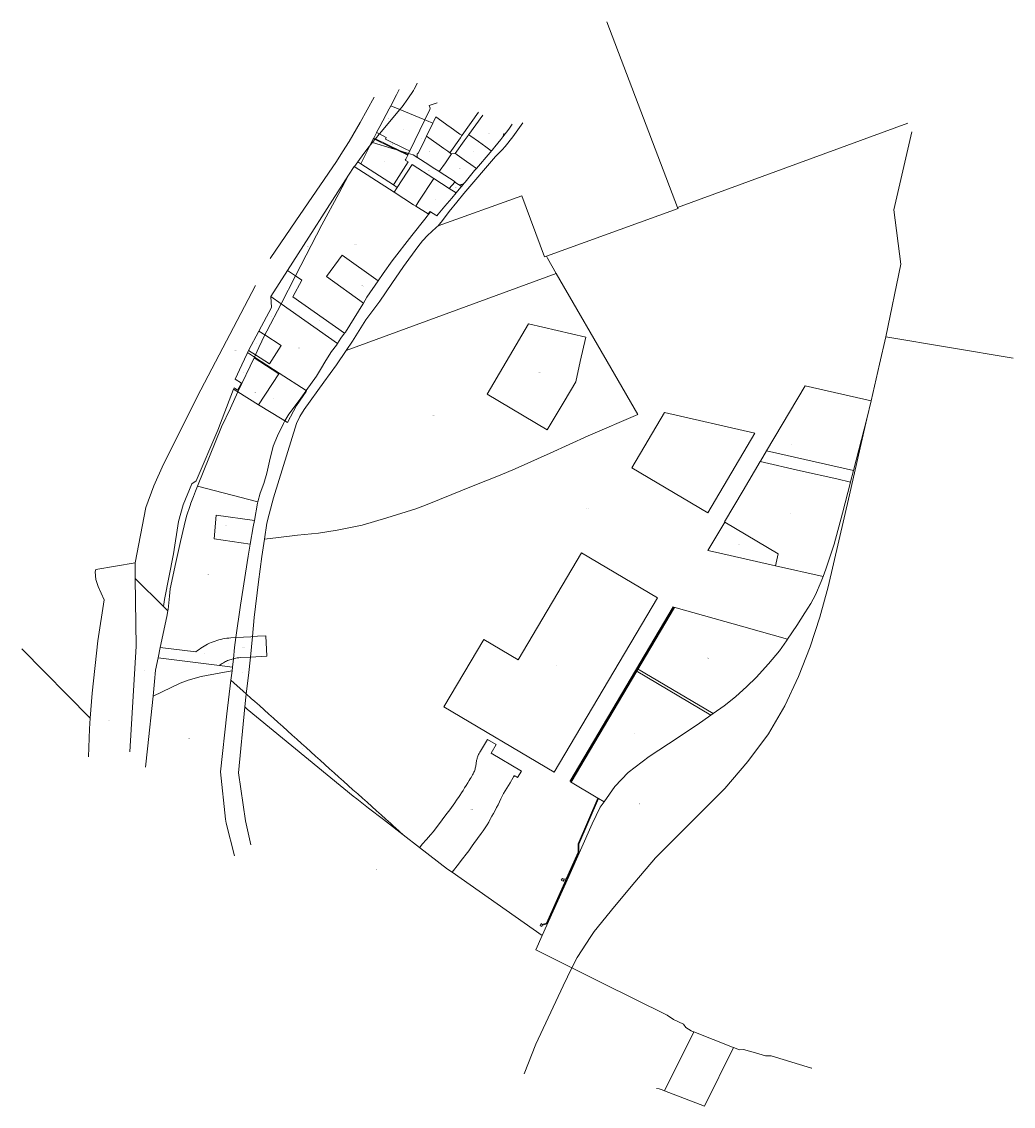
# Model space of a CAD drawing. Header units: metres. Extents: x 90486 to 91274, y 464575 to 465437.
import ezdxf
from ezdxf.enums import TextEntityAlignment as Align
from ezdxf.lldxf.tags import DXFTag

# ---------------------------------------------------------------- set-up
doc = ezdxf.new("R2010")
doc.units = ezdxf.units.M
for name, color, linetype, lineweight in [('B-WE-KG-GRENS_PERCEEL-G', 150, 'KG-PERCEEL', 18), ('B-WE-KG-GRENS_PERCEEL-S', 150, 'Continuous', 25), ('N-WE-VH-ONVERHARD-GD', 252, 'Continuous', 50)]:
    doc.layers.add(name, color=color, linetype=linetype, lineweight=lineweight)
doc.styles.add('NLCS-ISO', font='NLCS-ISO.TTF')
tags = doc.linetypes.add('KG-PERCEEL', pattern='A,5.5,-2,["P",Standard,S=1.8,R=0,X=-0.5,Y=-0.9],-2,5.5,-2,[5,NLCS.SHX,S=0.75,R=0,X=0,Y=0],-2', length=19).pattern_tags.tags
tags[6] = DXFTag(74, 10)

# ---------------------------------------------------------------- blocks, each defined once
blk = doc.blocks.new('SKG-PERCEELNUMMER-SO')
at = {"style": 'NLCS-ISO', "oblique": 10, "flags": 1}
blk.add_attdef('GEMEENTECODE', text='', height=1.8, dxfattribs=at).set_placement((0, 2.6), align=Align.MIDDLE_CENTER)
at = {"style": 'NLCS-ISO', "oblique": 10}
blk.add_attdef('SECTIE', text='', height=1.8, dxfattribs=at).set_placement((-0.5, 0), align=Align.MIDDLE_RIGHT)
blk.add_attdef('PERCEELNUMMER', text='', height=1.8, dxfattribs=at).set_placement((0.5, 0), align=Align.MIDDLE_LEFT)

msp = doc.modelspace()

# ---------------------------------------------------------------- linework, layer by layer
at = {"layer": 'B-WE-KG-GRENS_PERCEEL-G', "flags": 128}
for points in [[(90951.002, 465437.464), (91007.284, 465289.817)], [(90779.276, 465370.567), (90783.906, 465379.254), (90785.896, 465383.533)], [(90786.485, 465367.624), (90788.354, 465369.866), (90792.872, 465376.2), (90797.335, 465382.733), (90797.912, 465383.747), (90800.089, 465387.815), (90800.394, 465388.529)], [(90740.978, 465333.846), (90746.165, 465342.141), (90754.831, 465357.251), (90766.174, 465377.371)], [(90768.042, 465349.301), (90770.63, 465354.186), (90777.931, 465368.043), (90779.276, 465370.567)], [(90770.385, 465348.185), (90786.485, 465367.624)], [(90786.485, 465367.624), (90779.276, 465370.567)], [(90786.485, 465367.624), (90806.382, 465359.502)], [(90806.382, 465359.502), (90810.222, 465367.504), (90810.515, 465368.582), (90809.722, 465370.895), (90816.205, 465373.035)], [(90836.156, 465347.348), (90849.095, 465365.43)], [(90794.353, 465334.721), (90806.382, 465359.502)], [(90806.382, 465359.502), (90807.769, 465358.936)], [(90807.769, 465358.936), (90812.79, 465356.886)], [(90807.794, 465346.524), (90812.806, 465356.879)], [(90812.79, 465356.886), (90812.806, 465356.879)], [(90812.806, 465356.879), (90813.507, 465358.329)], [(90813.507, 465358.329), (90813.524, 465358.363)], [(90813.524, 465358.363), (90815.141, 465361.739)], [(90825.819, 465354.135), (90815.141, 465361.739)], [(90852.368, 465363.077), (90841.284, 465347.68)], [(90884.292, 465356.971), (90876.26, 465345.974), (90870.246, 465338.148), (90867.757, 465335.524)], [(91007.284, 465289.817), (91190.316, 465356.742)], [(90765.689, 465344.858), (90767.892, 465349.018)], [(90767.077, 465344.191), (90770.162, 465347.915)], [(90767.892, 465349.018), (90768.042, 465349.301)], [(90768.042, 465349.301), (90769.815, 465348.481), (90770.385, 465348.185)], [(90770.162, 465347.915), (90770.385, 465348.185)], [(90770.385, 465348.185), (90775.687, 465345.428)], [(90825.819, 465354.135), (90826.117, 465353.923), (90826.13, 465353.913), (90826.15, 465353.899), (90826.274, 465353.811), (90826.302, 465353.791), (90826.316, 465353.781), (90834.261, 465348.137)], [(90834.261, 465348.137), (90834.313, 465348.1)], [(90834.313, 465348.1), (90835.699, 465347.114)], [(90841.284, 465347.68), (90840.498, 465346.589)], [(90841.432, 465347.574), (90841.284, 465347.68)], [(90841.432, 465347.574), (90842.894, 465346.524)], [(90868.481, 465346.001), (90873.092, 465351.922), (90875.809, 465355.97)], [(90869.073, 465348.55), (90868.951, 465347.445), (90868.653, 465346.346)], [(91193.531, 465349.988), (91179.3, 465287.724), (91184.644, 465244.599), (91172.721, 465186.931)], [(90753.036, 465326.04), (90757.823, 465332.605), (90762.111, 465338.195), (90762.596, 465338.781)], [(90755.371, 465324.528), (90762.596, 465338.781)], [(90762.596, 465338.781), (90764.08, 465341.709)], [(90762.596, 465338.781), (90762.725, 465338.937)], [(90762.725, 465338.937), (90764.83, 465341.478)], [(90764.08, 465341.709), (90765.255, 465344.028)], [(90764.83, 465341.478), (90764.08, 465341.709)], [(90764.83, 465341.478), (90766.458, 465343.443)], [(90780.403, 465336.687), (90764.83, 465341.478)], [(90765.255, 465344.028), (90765.407, 465344.327), (90765.461, 465344.429)], [(90765.461, 465344.429), (90765.555, 465344.606)], [(90766.762, 465343.81), (90765.461, 465344.429)], [(90765.555, 465344.606), (90765.689, 465344.858)], [(90765.689, 465344.858), (90767.077, 465344.191)], [(90766.458, 465343.443), (90766.762, 465343.81)], [(90766.762, 465343.81), (90766.884, 465343.958)], [(90766.762, 465343.81), (90778.905, 465338.033)], [(90766.884, 465343.958), (90767.077, 465344.191)], [(90786.759, 465334.732), (90767.077, 465344.191)], [(90775.687, 465345.428), (90774.988, 465343.962)], [(90774.988, 465343.962), (90791.869, 465335.907)], [(90800.543, 465332.772), (90800.959, 465332.558), (90806.355, 465343.603), (90807.693, 465346.315), (90807.794, 465346.524)], [(90807.794, 465346.524), (90821.578, 465336.574)], [(90826.139, 465333.289), (90834.614, 465345.193)], [(90837.69, 465342.688), (90830.558, 465332.698)], [(90834.614, 465345.193), (90835.859, 465346.934)], [(90835.891, 465346.977), (90835.699, 465347.114)], [(90835.859, 465346.934), (90835.88, 465346.961)], [(90835.88, 465346.961), (90835.891, 465346.977)], [(90835.891, 465346.977), (90836.156, 465347.348)], [(90839.935, 465345.805), (90837.69, 465342.688)], [(90840.216, 465346.196), (90839.935, 465345.805)], [(90840.216, 465346.196), (90840.498, 465346.589)], [(90849.136, 465342.05), (90842.894, 465346.524)], [(90854.858, 465337.918), (90849.136, 465342.05)], [(90862.134, 465337.982), (90866.774, 465343.811)], [(90866.774, 465343.811), (90866.782, 465343.819)], [(90866.782, 465343.819), (90868.481, 465346.001)], [(90868.653, 465346.346), (90868.481, 465346.001)], [(90683.398, 465249.121), (90703.818, 465279.128), (90736.244, 465326.276), (90740.978, 465333.846)], [(90784.169, 465335.529), (90778.905, 465338.033)], [(90784.169, 465335.529), (90780.403, 465336.687)], [(90792.761, 465331.441), (90784.169, 465335.529)], [(90784.48, 465335.433), (90784.169, 465335.529)], [(90786.759, 465334.732), (90784.48, 465335.433)], [(90786.759, 465334.732), (90792.921, 465331.771)], [(90793.303, 465332.719), (90786.759, 465334.732)], [(90792.761, 465331.441), (90791.188, 465328.2)], [(90794.353, 465334.721), (90791.869, 465335.907)], [(90792.767, 465331.453), (90792.761, 465331.441)], [(90792.921, 465331.771), (90792.767, 465331.453)], [(90793.371, 465332.698), (90792.921, 465331.771)], [(90793.371, 465332.698), (90793.303, 465332.719)], [(90793.371, 465332.698), (90794.295, 465334.601)], [(90797.072, 465331.56), (90793.371, 465332.698)], [(90794.295, 465334.601), (90794.353, 465334.721)], [(90797.072, 465331.56), (90800.71, 465329.247)], [(90800.209, 465330.48), (90800.155, 465330.948), (90800.162, 465331.419), (90800.23, 465331.885), (90800.357, 465332.339), (90800.543, 465332.772)], [(90800.71, 465329.247), (90800.538, 465329.539), (90800.343, 465329.999), (90800.209, 465330.48)], [(90816.842, 465275.194), (90818.034, 465276.513), (90820.45, 465279.48), (90825.726, 465286.484), (90831.795, 465293.916), (90837.333, 465300.86), (90862.503, 465330.376), (90865.421, 465333.062), (90867.757, 465335.524)], [(90824.516, 465334.458), (90821.578, 465336.574)], [(90822.792, 465325.305), (90827.519, 465332.295)], [(90826.139, 465333.289), (90824.516, 465334.458)], [(90827.519, 465332.295), (90826.139, 465333.289)], [(90827.519, 465332.295), (90830.558, 465332.698)], [(90830.683, 465332.609), (90830.558, 465332.698)], [(90830.683, 465332.609), (90832.183, 465331.531)], [(90839.512, 465326.265), (90832.183, 465331.531)], [(90858.296, 465333.362), (90847.334, 465320.645)], [(90854.858, 465337.918), (90859.086, 465334.83)], [(90859.367, 465334.624), (90858.296, 465333.362)], [(90859.367, 465334.624), (90859.086, 465334.83)], [(90860.714, 465336.235), (90860.24, 465335.651), (90859.367, 465334.624)], [(90862.134, 465337.982), (90860.714, 465336.235)], [(90745.561, 465315.506), (90750.306, 465322.194)], [(90750.306, 465322.194), (90750.429, 465322.367)], [(90781.997, 465301.847), (90750.306, 465322.194)], [(90750.429, 465322.367), (90753.036, 465326.04)], [(90755.371, 465324.528), (90753.036, 465326.04)], [(90781.321, 465307.728), (90755.371, 465324.528)], [(90793.118, 465325.928), (90781.906, 465308.494)], [(90784.479, 465305.683), (90796.25, 465323.873)], [(90791.188, 465328.2), (90790.816, 465327.433)], [(90790.816, 465327.433), (90793.118, 465325.928)], [(90796.25, 465323.873), (90813.426, 465312.794)], [(90800.71, 465329.247), (90803.023, 465327.776)], [(90803.023, 465327.776), (90806.617, 465325.491), (90814.413, 465320.489)], [(90817.741, 465318.354), (90822.792, 465325.305)], [(90839.512, 465326.265), (90842.84, 465323.874)], [(90847.334, 465320.645), (90842.84, 465323.874)], [(90697.244, 465239.7), (90745.561, 465315.506)], [(90703.626, 465235.358), (90724.35, 465275.818), (90737.935, 465300.726), (90745.561, 465315.506)], [(90814.413, 465320.489), (90817.582, 465318.456)], [(90817.582, 465318.456), (90817.741, 465318.354)], [(90817.741, 465318.354), (90830.583, 465310.114)], [(90838.361, 465309.937), (90845.968, 465319.021)], [(90845.968, 465319.021), (90847.24, 465320.535)], [(90847.24, 465320.535), (90847.269, 465320.57)], [(90847.334, 465320.645), (90847.269, 465320.57)], [(90781.386, 465307.686), (90781.321, 465307.728)], [(90781.386, 465307.686), (90781.906, 465308.494)], [(90784.479, 465305.683), (90781.386, 465307.686)], [(90784.479, 465305.683), (90782.035, 465301.905)], [(90801.606, 465294.595), (90813.426, 465312.794)], [(90813.426, 465312.794), (90825.799, 465304.813)], [(90825.799, 465304.813), (90830.228, 465309.72)], [(90825.799, 465304.813), (90831.217, 465301.318)], [(90830.228, 465309.72), (90830.583, 465310.114)], [(90832.237, 465308.424), (90830.228, 465309.72)], [(90831.217, 465301.318), (90834.977, 465305.92), (90835.469, 465306.503)], [(90833.207, 465307.967), (90832.707, 465308.164), (90832.237, 465308.424)], [(90835.849, 465307.996), (90835.331, 465307.853), (90834.799, 465307.778), (90834.262, 465307.772), (90833.728, 465307.836), (90833.207, 465307.967)], [(90833.207, 465307.967), (90835.469, 465306.503)], [(90835.469, 465306.503), (90837.588, 465309.019)], [(90837.588, 465309.019), (90837.276, 465308.755), (90836.828, 465308.451), (90836.351, 465308.198), (90835.849, 465307.996)], [(90837.588, 465309.019), (90838.361, 465309.937)], [(90782.035, 465301.905), (90781.997, 465301.847)], [(90781.997, 465301.847), (90797.455, 465291.922), (90799.159, 465290.828)], [(90883.413, 465298.838), (90816.842, 465275.194)], [(90831.217, 465301.318), (90827.726, 465297.149), (90822.344, 465290.808), (90816.921, 465284.503)], [(90883.413, 465298.838), (90901.51, 465250.335)], [(90799.159, 465290.828), (90801.606, 465294.595)], [(90799.159, 465290.828), (90808.96, 465284.535)], [(91007.671, 465288.801), (90903.201, 465250.948)], [(91007.284, 465289.817), (91007.671, 465288.801)], [(90769.319, 465231.317), (90773.342, 465237.193), (90780.264, 465247.238), (90796.132, 465267.345), (90806.486, 465280.36), (90810.887, 465286.204)], [(90810.632, 465286.48), (90808.96, 465284.535)], [(90810.632, 465286.48), (90810.944, 465286.28)], [(90810.887, 465286.204), (90810.944, 465286.28)], [(90810.944, 465286.28), (90815.177, 465283.561), (90815.778, 465283.175)], [(90816.921, 465284.503), (90815.778, 465283.175)], [(90743.754, 465175.987), (90748.764, 465183.393), (90759.555, 465200.371), (90770.567, 465215.311), (90780.122, 465229.211), (90789.321, 465242.802), (90800.684, 465258.404), (90804.575, 465263.267), (90808.651, 465267.603), (90811.714, 465270.401), (90815.747, 465273.983), (90816.842, 465275.194)], [(90769.319, 465231.317), (90740.708, 465251.883), (90728.275, 465234.722), (90757.558, 465213.673)], [(90903.201, 465250.948), (90901.51, 465250.335)], [(90903.201, 465250.948), (90903.796, 465249.354), (90910.892, 465237.086)], [(90683.969, 465218.872), (90697.244, 465239.7)], [(90692.135, 465213.1), (90703.626, 465235.358)], [(90703.626, 465235.358), (90697.244, 465239.7)], [(90742.607, 465189.698), (90701.394, 465218.662), (90708.663, 465231.931), (90703.626, 465235.358)], [(90910.892, 465237.086), (90743.754, 465175.987)], [(90957.089, 465157.225), (90910.892, 465237.086)], [(90575.959, 465007.113), (90584.466, 465051.188), (90590.82, 465068.2), (90598.58, 465085.515), (90628.177, 465144.594), (90671.633, 465227.591)], [(90757.558, 465213.673), (90760.329, 465218.245), (90769.319, 465231.317)], [(90674.521, 465191.375), (90684.597, 465210.16), (90683.969, 465218.872)], [(90692.135, 465213.1), (90683.969, 465218.872)], [(90679.298, 465188.295), (90680.824, 465191.455), (90692.135, 465213.1)], [(90736.934, 465181.435), (90692.135, 465213.1)], [(90742.607, 465189.698), (90743.268, 465190.617), (90757.075, 465212.876), (90757.558, 465213.673)], [(90888.9, 465197.05), (90855.837, 465141.165)], [(90888.9, 465197.05), (90934.374, 465186.677)], [(90666.269, 465175.992), (90674.521, 465191.375)], [(90679.298, 465188.295), (90692.261, 465179.936), (90682.831, 465165.313), (90671.726, 465172.474)], [(90671.726, 465172.474), (90674.5, 465178.364), (90679.298, 465188.295)], [(90674.521, 465191.375), (90679.298, 465188.295)], [(90736.934, 465181.435), (90739.697, 465185.653), (90742.607, 465189.698)], [(90929.945, 465167.083), (90934.374, 465186.677)], [(91161.106, 465136.009), (91167.76, 465165.187), (91172.721, 465186.931)], [(91172.721, 465186.931), (91274.161, 465169.824)], [(90665.327, 465174.235), (90666.269, 465175.992)], [(90671.726, 465172.474), (90666.269, 465175.992)], [(90686.033, 465058.698), (90704.221, 465117.779), (90706.931, 465123.375), (90710.391, 465128.98), (90725.964, 465150.656), (90736.123, 465164.558), (90743.754, 465175.987)], [(90712.034, 465144.106), (90720.204, 465155.465), (90723.367, 465160.77), (90727.725, 465168.134), (90732.171, 465175.259), (90736.187, 465180.294), (90736.934, 465181.435)], [(90654.241, 465145.184), (90654.839, 465146.137), (90657.335, 465144.492), (90660.631, 465149.943), (90655.639, 465153.222), (90660.877, 465164.625), (90665.024, 465173.669), (90665.327, 465174.235)], [(90657.833, 465142.966), (90670.598, 465170.079)], [(90670.871, 465170.659), (90665.327, 465174.235)], [(90670.598, 465170.079), (90670.871, 465170.659)], [(90670.598, 465170.079), (90690.23, 465157.424)], [(90670.871, 465170.659), (90671.726, 465172.474)], [(90690.572, 465157.95), (90670.871, 465170.659)], [(90926.301, 465151.073), (90929.945, 465167.083)], [(90690.23, 465157.424), (90690.572, 465157.95)], [(90712.034, 465144.106), (90690.572, 465157.95)], [(90690.23, 465157.424), (90674.24, 465132.854)], [(90917.08, 465135.453), (90926.301, 465151.073)], [(90975.738, 465124.987), (90957.089, 465157.225)], [(90598.504, 464972.259), (90599.513, 464977.898), (90606.629, 465014.313), (90610.59, 465039.907), (90614.355, 465053.185), (90621.259, 465069.874), (90624.546, 465072.279), (90641.925, 465112.493), (90654.241, 465145.184)], [(90625.641, 465068.016), (90644.613, 465115.257), (90651.786, 465130.125), (90657.833, 465142.966)], [(90657.833, 465142.966), (90654.241, 465145.184)], [(90674.24, 465132.854), (90657.833, 465142.966)], [(90695.098, 465119.948), (90697.077, 465118.713), (90704.212, 465132.239), (90712.038, 465143.343), (90712.406, 465143.866), (90712.034, 465144.106)], [(90695.098, 465119.948), (90698.211, 465125.389), (90706.375, 465136.237), (90711.66, 465143.586), (90712.034, 465144.106)], [(90855.837, 465141.165), (90903.707, 465112.809)], [(91078.099, 465096.27), (91108.688, 465147.965)], [(91108.688, 465147.965), (91161.106, 465136.009)], [(90674.24, 465132.854), (90692.958, 465121.285), (90695.098, 465119.948)], [(90903.707, 465112.809), (90917.08, 465135.453)], [(91157.843, 465121.702), (91161.106, 465136.009)], [(90975.738, 465124.987), (90936.201, 465108.003), (90905.971, 465094.176), (90878.189, 465081.847), (90866.285, 465076.73), (90846.123, 465068.741), (90818.087, 465057.384), (90808.11, 465053.532), (90799.124, 465050.14), (90776.199, 465042.979), (90756.574, 465037.047), (90736.579, 465033.13), (90721.73, 465030.633), (90705.062, 465029.063), (90690.005, 465027.241), (90678.879, 465025.863)], [(90673.682, 465055.657), (90675.512, 465062.58), (90678.408, 465070.219), (90680.881, 465078.297), (90682.841, 465088.014), (90685.828, 465099.981), (90689.178, 465108.183), (90693.885, 465117.827), (90695.098, 465119.948)], [(91147.088, 465080.471), (91157.843, 465121.702)], [(91152.55, 465098.496), (91157.843, 465121.702)], [(90938.43, 464709.965), (90941.093, 464713.999), (90957.051, 464733.719), (90973.347, 464753.19), (90989.846, 464772.531), (91044.924, 464827.733), (91063.028, 464849.21), (91079.634, 464871.077), (91092.419, 464893.275), (91103.51, 464916.806), (91112.665, 464940.325), (91120.292, 464963.847), (91126.996, 464987.966), (91144.012, 465061.06), (91152.55, 465098.496)], [(91073.127, 465087.867), (91078.099, 465096.27)], [(91147.088, 465080.471), (91078.099, 465096.27)], [(91072.967, 465087.597), (91059.308, 465064.511)], [(91073.127, 465087.867), (91072.967, 465087.597)], [(91072.967, 465087.597), (91105.122, 465080.315), (91133.979, 465073.78), (91144.709, 465071.35)], [(91144.756, 465071.53), (91147.088, 465080.471)], [(91138.253, 465046.598), (91144.709, 465071.35)], [(91144.709, 465071.35), (91144.756, 465071.53)], [(90602.003, 464968.798), (90602.221, 464970.011), (90603.405, 464980.649), (90604.037, 464986.332), (90608.369, 465007.325), (90612.166, 465023.921), (90615.142, 465036.607), (90617.006, 465044.207), (90619.881, 465052.781), (90620.413, 465054.413), (90622.432, 465059.77), (90624.049, 465064.015), (90625.641, 465068.016)], [(90673.682, 465055.657), (90625.641, 465068.016)], [(91044.785, 465039.525), (91044.59, 465039.64), (91059.308, 465064.511)], [(90670.914, 465040.726), (90673.419, 465054.663), (90673.682, 465055.657)], [(90678.879, 465025.863), (90680.827, 465038.536), (90682.512, 465045.832), (90686.033, 465058.698)], [(91131.85, 465022.048), (91138.253, 465046.598)], [(90667.512, 465021.941), (90638.795, 465026.114), (90640.364, 465045.098), (90670.914, 465040.726)], [(90667.512, 465021.941), (90669.995, 465035.611), (90670.914, 465040.726)], [(91034.491, 465022.182), (91044.785, 465039.525)], [(91085.17, 465004.81), (91087.34, 465014.35), (91044.785, 465039.525)], [(90656.081, 464947.624), (90659.917, 464973.379), (90665.795, 465012.492), (90667.512, 465021.941)], [(90669.298, 464948.422), (90670.761, 464963.713), (90674.266, 464991.88), (90676.73, 465012.197), (90678.879, 465025.863)], [(91031.363, 465016.913), (91034.491, 465022.182)], [(91131.85, 465022.048), (91125.244, 465002.025), (91122.907, 464996.201)], [(91031.363, 465016.913), (91037.408, 465015.537)], [(91037.408, 465015.537), (91085.139, 465004.672)], [(90544.704, 465001.686), (90575.959, 465007.113)], [(90575.968, 464994.558), (90575.959, 465007.113)], [(91085.17, 465004.81), (91085.139, 465004.672)], [(91122.907, 464996.201), (91085.17, 465004.81)], [(90540.446, 464883.528), (90541.908, 464903.308), (90546.357, 464944.996), (90551.37, 464977.759), (90546.679, 464988.232), (90544.905, 464993.889), (90544.356, 464999.918), (90544.704, 465001.686)], [(90571.803, 464856.829), (90576.93, 464940.816), (90575.968, 464994.558)], [(90575.968, 464994.558), (90598.504, 464972.259)], [(91122.907, 464996.201), (91121.315, 464992.235), (91117.032, 464981.711), (91113.265, 464974.794), (91108.333, 464967.23), (91102.034, 464957.143), (91094.767, 464946.256)], [(90596.03, 464939.736), (90601.173, 464964.318), (90602.003, 464968.798)], [(90598.504, 464972.259), (90602.003, 464968.798)], [(91004.418, 464971.828), (90979.974, 464930.523)], [(91059.947, 464956.111), (91004.418, 464971.828)], [(91094.767, 464946.256), (91059.947, 464956.111)], [(90596.03, 464939.736), (90624.402, 464936.285), (90625.639, 464937.296), (90626.909, 464938.264), (90628.212, 464939.189), (90629.544, 464940.07), (90630.906, 464940.905), (90632.295, 464941.693), (90633.71, 464942.435), (90635.15, 464943.128), (90636.612, 464943.771), (90638.094, 464944.366), (90639.596, 464944.91), (90641.116, 464945.402), (90642.651, 464945.844), (90644.2, 464946.233), (90645.762, 464946.569), (90647.334, 464946.853), (90648.915, 464947.083), (90650.502, 464947.26), (90652.095, 464947.383), (90656.081, 464947.624)], [(90654.138, 464930.771), (90654.926, 464939.869), (90656.081, 464947.624)], [(90656.081, 464947.624), (90662.104, 464947.988), (90668.129, 464948.352), (90669.298, 464948.422)], [(90667.651, 464932.148), (90680.887, 464932.796), (90679.985, 464949.036), (90673.237, 464948.66), (90669.298, 464948.422)], [(90667.651, 464932.148), (90668.525, 464940.348), (90669.298, 464948.422)], [(91094.767, 464946.256), (91093.874, 464944.918), (91088.21, 464937.13), (91079.473, 464926.66), (91069.789, 464915.995), (91062.371, 464908.773), (91053.216, 464900.633), (91044.197, 464893.322), (91035.469, 464887.178)], [(90485.891, 464938.627), (90540.446, 464883.528)], [(90594.291, 464931.425), (90596.03, 464939.736)], [(90590.308, 464901.163), (90591.464, 464912.822), (90592.353, 464921.791), (90594.291, 464931.425)], [(90594.291, 464931.425), (90643.011, 464925.51)], [(90654.138, 464930.771), (90653.212, 464930.54), (90652.294, 464930.279), (90651.386, 464929.988), (90650.487, 464929.667), (90649.6, 464929.317), (90648.724, 464928.938), (90647.862, 464928.53), (90647.013, 464928.094), (90646.18, 464927.63), (90645.362, 464927.14), (90644.56, 464926.622), (90643.776, 464926.079), (90643.011, 464925.51)], [(90643.011, 464925.51), (90653.571, 464924.228)], [(90653.571, 464924.228), (90654.138, 464930.771)], [(90654.138, 464930.771), (90655.223, 464931.055), (90656.129, 464931.255), (90657.286, 464931.46), (90658.442, 464931.608), (90659.928, 464931.719), (90667.651, 464932.148)], [(90664.374, 464902.959), (90666.096, 464917.559), (90667.651, 464932.148)], [(90979.974, 464930.523), (90975.414, 464922.817)], [(90653.185, 464921.159), (90644.247, 464919.683), (90628.437, 464916.68), (90618.168, 464913.643), (90611.914, 464911.389), (90590.308, 464901.163)], [(90652.266, 464913.843), (90653.185, 464921.159)], [(90653.185, 464921.159), (90653.571, 464924.228)], [(90943.973, 464819.93), (90922.169, 464832.832), (90974.395, 464921.096)], [(90975.414, 464922.817), (90974.395, 464921.096)], [(90974.395, 464921.096), (91033.676, 464885.916)], [(90975.414, 464922.817), (91035.469, 464887.178)], [(90654.975, 464774.019), (90648.485, 464800.07), (90647.852, 464803.199), (90643.811, 464840.887), (90648.9, 464887.054), (90652.266, 464913.843)], [(90652.266, 464913.843), (90664.374, 464902.959)], [(90584.254, 464844.617), (90585.909, 464859.275), (90590.308, 464901.163)], [(90663.348, 464892.462), (90664.06, 464900.295), (90664.374, 464902.959)], [(90789.06, 464790.881), (90786.436, 464793.24), (90785.728, 464793.876), (90781.178, 464797.966), (90778.999, 464799.925), (90775.28, 464803.267), (90771.562, 464806.61), (90767.843, 464809.952), (90764.125, 464813.295), (90760.406, 464816.637), (90756.688, 464819.98), (90752.969, 464823.322), (90749.251, 464826.665), (90745.532, 464830.007), (90741.813, 464833.35), (90738.095, 464836.693), (90734.376, 464840.035), (90730.658, 464843.378), (90726.939, 464846.72), (90723.221, 464850.063), (90719.502, 464853.405), (90715.784, 464856.748), (90712.065, 464860.09), (90708.347, 464863.433), (90704.628, 464866.775), (90700.91, 464870.118), (90697.191, 464873.46), (90693.472, 464876.803), (90689.754, 464880.145), (90686.035, 464883.488), (90682.317, 464886.83), (90678.598, 464890.173), (90674.88, 464893.515), (90671.161, 464896.858), (90668.432, 464899.312), (90664.374, 464902.959)], [(90668.159, 464782.903), (90663.735, 464801.981), (90658.347, 464840.027), (90663.348, 464892.462)], [(90663.348, 464892.462), (90665.219, 464890.819), (90749.388, 464821.548), (90752.353, 464819.256), (90761.655, 464812.065), (90773.408, 464802.98), (90789.06, 464790.881)], [(90538.919, 464852.847), (90539.822, 464875.076), (90540.446, 464883.528)], [(91033.676, 464885.916), (91022.961, 464878.373), (91000, 464863.234)], [(91033.699, 464885.932), (91033.676, 464885.916)], [(91035.469, 464887.178), (91033.699, 464885.932)], [(90828.022, 464761.016), (90833.031, 464767.319), (90836.131, 464771.319), (90836.331, 464771.579), (90839.211, 464775.323), (90841.269, 464777.944), (90843.931, 464782.132), (90845.243, 464783.896), (90848.228, 464787.908), (90851.212, 464791.919), (90852.784, 464794.049), (90854.396, 464796.279), (90855.825, 464798.697), (90857.131, 464800.959), (90858.417, 464803.228), (90858.655, 464803.652), (90859.684, 464805.509), (90860.931, 464807.797), (90862.157, 464810.095), (90863.363, 464812.4), (90864.549, 464814.714), (90865.714, 464817.037), (90866.859, 464819.367), (90867.62, 464820.944), (90868.117, 464821.989), (90869.02, 464823.507), (90871.567, 464827.811), (90874.113, 464832.115), (90876.659, 464836.418), (90876.967, 464836.937), (90877.412, 464837.689), (90877.532, 464837.652), (90877.652, 464837.611), (90877.77, 464837.566), (90877.887, 464837.518), (90878.002, 464837.466), (90878.115, 464837.411), (90878.227, 464837.352), (90878.337, 464837.289), (90880.056, 464836.268), (90883.113, 464841.434), (90859.048, 464855.674), (90863.12, 464862.556), (90856.14, 464866.686), (90850.496, 464857.245), (90850.118, 464856.621), (90849.76, 464855.985), (90849.424, 464855.338), (90849.108, 464854.681), (90848.815, 464854.013)], [(91000, 464863.234), (90984.599, 464853.06), (90967.938, 464840.297), (90957.428, 464829.287), (90948.874, 464817.03)], [(90848.815, 464854.013), (90848.543, 464853.337), (90848.294, 464852.651), (90848.067, 464851.958), (90847.863, 464851.258), (90847.681, 464850.552), (90847.523, 464849.84), (90847.389, 464849.123), (90847.278, 464848.403), (90847.19, 464847.679), (90847.098, 464846.882), (90846.98, 464846.09), (90846.835, 464845.301), (90846.663, 464844.518), (90846.466, 464843.742), (90846.242, 464842.972), (90845.993, 464842.21), (90845.718, 464841.457), (90845.418, 464840.714), (90845.094, 464839.981), (90844.745, 464839.259), (90844.372, 464838.55), (90843.975, 464837.853), (90843.165, 464836.483), (90842.498, 464835.356), (90841.688, 464833.995), (90840.475, 464831.99), (90839.245, 464829.996), (90837.999, 464828.012), (90836.737, 464826.038), (90835.458, 464824.075), (90834.163, 464822.123), (90833.095, 464820.539), (90832.852, 464820.183), (90831.524, 464818.251), (90830.18, 464816.332), (90828.821, 464814.424), (90827.47, 464812.56), (90826.102, 464810.706), (90823.067, 464806.626), (90820.082, 464802.614), (90813.291, 464793.485), (90810.925, 464790.839), (90807.599, 464787.07), (90804.321, 464783.264), (90802.861, 464781.54), (90802.187, 464780.734)], [(90943.973, 464819.93), (90928.125, 464783.52), (90928.3, 464777.09), (90918.695, 464755.646), (90916.791, 464755.394), (90915.678, 464756.065), (90914.866, 464754.687), (90916.245, 464753.875), (90916.791, 464754.806), (90918.415, 464755.002), (90903.075, 464720.532), (90899.732, 464719.534), (90898.747, 464720.129), (90897.935, 464718.75), (90899.313, 464717.938), (90899.9, 464718.974), (90903.523, 464720.084), (90919.272, 464755.467), (90928.9, 464777.11), (90928.675, 464783.28), (90944.513, 464819.611)], [(90948.874, 464817.03), (90945.858, 464812.708), (90939.347, 464799.475), (90920.733, 464757.554), (90899.732, 464710.733)], [(90944.513, 464819.611), (90943.973, 464819.93)], [(90948.874, 464817.03), (90944.513, 464819.611)], [(90789.06, 464790.881), (90802.187, 464780.734)], [(90802.187, 464780.734), (90824.502, 464763.484)], [(90828.022, 464761.016), (90824.502, 464763.484)], [(90899.732, 464710.733), (90828.022, 464761.016)], [(90899.732, 464710.733), (90894.591, 464699.317)], [(90923.293, 464685.003), (90927.376, 464693.223), (90938.43, 464709.965)], [(90894.591, 464699.317), (90923.293, 464685.003)], [(90885.232, 464600.765), (90894.694, 464624.155), (90916.229, 464670.782), (90923.293, 464685.003)], [(90923.293, 464685.003), (90947.176, 464673.095), (90998.876, 464647.315), (91003.98, 464643.965), (91012.01, 464640.05), (91013.94, 464637.56), (91018.15, 464634.78), (91019.58, 464634.21), (91020.072, 464634.015)], [(91020.072, 464634.015), (90996.925, 464587.171)], [(91020.072, 464634.015), (91050.86, 464621.85), (91051.607, 464621.554)], [(91051.607, 464621.554), (91028.55, 464574.847)], [(91113.88, 464605.233), (91113.742, 464605.286), (91081.648, 464615.079), (91077.159, 464615.117), (91069.337, 464617.284), (91059.67, 464619.97), (91056.46, 464619.63), (91051.607, 464621.554)], [(90992.64, 464588.87), (90990.626, 464588.887)], [(90996.925, 464587.171), (90995.08, 464587.89), (90992.64, 464588.87)], [(90996.925, 464587.171), (91028.55, 464574.847)]]:
    msp.add_lwpolyline(points, dxfattribs=at)
for points in [[(90970.899, 465082.599), (90996.932, 465126.605), (91068.821, 465110.249), (91031.319, 465046.856)], [(90821.451, 464892.441), (90853.277, 464946.229), (90880.63, 464930.042), (90930.939, 465015.065), (90991.425, 464979.252), (90909.256, 464840.486)]]:
    msp.add_lwpolyline(points, close=True, dxfattribs=at)
at = {"layer": 'N-WE-VH-ONVERHARD-GD', "flags": 128}
msp.add_lwpolyline([(90922.169, 464832.832), (91004.418, 464971.828)], dxfattribs=at)

# ---------------------------------------------------------------- block references
at = {"layer": 'B-WE-KG-GRENS_PERCEEL-S', "xscale": 0.2, "yscale": 0.2, "zscale": 0.2}
for p, values in [((90777.129, 465360.525), {'PERCEELNUMMER': '3351', 'SECTIE': 'E'}), ((90789.523, 465351.61), {'PERCEELNUMMER': '3347', 'SECTIE': 'E'}), ((90856.631, 465348.588), {'PERCEELNUMMER': '3374', 'SECTIE': 'E'}), ((90764.06, 465340.973), {'PERCEELNUMMER': '3356', 'SECTIE': 'E'}), ((90765.215, 465342.765), {'PERCEELNUMMER': '3317', 'SECTIE': 'E'}), ((90766.258, 465344.288), {'PERCEELNUMMER': '3352', 'SECTIE': 'E'}), ((90767.745, 465346.556), {'PERCEELNUMMER': '3353', 'SECTIE': 'E'}), ((90770.564, 465340.536), {'PERCEELNUMMER': '3323', 'SECTIE': 'E'}), ((90774.868, 465340.171), {'PERCEELNUMMER': '3346', 'SECTIE': 'E'}), ((90779.447, 465340.156), {'PERCEELNUMMER': '3348', 'SECTIE': 'E'}), ((90802.759, 465344.352), {'PERCEELNUMMER': '3363', 'SECTIE': 'E'}), ((90820.651, 465346.628), {'PERCEELNUMMER': '3375', 'SECTIE': 'E'}), ((90788.047, 465333.916), {'PERCEELNUMMER': '3350', 'SECTIE': 'E'}), ((90791.763, 465332.82), {'PERCEELNUMMER': '3349', 'SECTIE': 'E'}), ((90809.748, 465333.984), {'PERCEELNUMMER': '3250', 'SECTIE': 'E'}), ((90844.451, 465334.168), {'PERCEELNUMMER': '3373', 'SECTIE': 'E'}), ((90757.049, 465329.915), {'PERCEELNUMMER': '3232', 'SECTIE': 'E'}), ((90774.661, 465325.852), {'PERCEELNUMMER': '3319', 'SECTIE': 'E'}), ((90767.491, 465313.999), {'PERCEELNUMMER': '3329', 'SECTIE': 'E'}), ((90809.324, 465319.018), {'PERCEELNUMMER': '3391', 'SECTIE': 'E'}), ((90833.251, 465320.308), {'PERCEELNUMMER': '3372', 'SECTIE': 'E'}), ((90804.831, 465309.808), {'PERCEELNUMMER': '3371', 'SECTIE': 'E'}), ((90830.645, 465305.766), {'PERCEELNUMMER': '3392', 'SECTIE': 'E'}), ((90835.519, 465307.471), {'PERCEELNUMMER': '3393', 'SECTIE': 'E'}), ((90813.651, 465296.368), {'PERCEELNUMMER': '3370', 'SECTIE': 'E'}), ((90713.099, 465258.899), {'PERCEELNUMMER': '3153', 'SECTIE': 'E'}), ((90751.042, 465260.359), {'PERCEELNUMMER': '3328', 'SECTIE': 'E'}), ((90831.902, 465244.538), {'PERCEELNUMMER': '2900', 'SECTIE': 'E'}), ((90756.276, 465227.22), {'PERCEELNUMMER': '3052', 'SECTIE': 'E'}), ((90691.734, 465223.147), {'PERCEELNUMMER': '3152', 'SECTIE': 'E'}), ((90683.55, 465203.345), {'PERCEELNUMMER': '3358', 'SECTIE': 'E'}), ((90721.514, 465200.017), {'PERCEELNUMMER': '3054', 'SECTIE': 'E'}), ((90655.496, 465175.793), {'PERCEELNUMMER': '3170', 'SECTIE': 'E'}), ((90672.858, 465181.869), {'PERCEELNUMMER': '3359', 'SECTIE': 'E'}), ((90681.629, 465176.705), {'PERCEELNUMMER': '3360', 'SECTIE': 'E'}), ((90705.382, 465177.95), {'PERCEELNUMMER': '3361', 'SECTIE': 'E'}), ((90740.22, 465178.537), {'PERCEELNUMMER': '3326', 'SECTIE': 'E'}), ((90668.547, 465173.337), {'PERCEELNUMMER': '3357', 'SECTIE': 'E'}), ((90661.653, 465158.395), {'PERCEELNUMMER': '3164', 'SECTIE': 'E'}), ((90681.24, 465163.722), {'PERCEELNUMMER': '3176', 'SECTIE': 'E'}), ((90897.303, 465158.293), {'PERCEELNUMMER': '3338', 'SECTIE': 'E'}), ((90671.22, 465142.69), {'PERCEELNUMMER': '3165', 'SECTIE': 'E'}), ((90685.75, 465138.046), {'PERCEELNUMMER': '3177', 'SECTIE': 'E'}), ((90813.008, 465124.347), {'PERCEELNUMMER': '3337', 'SECTIE': 'E'}), ((90697.677, 465122.159), {'PERCEELNUMMER': '3167', 'SECTIE': 'E'}), ((91098.191, 465100.771), {'PERCEELNUMMER': '3161', 'SECTIE': 'E'}), ((90660.425, 465096.125), {'PERCEELNUMMER': '3172', 'SECTIE': 'E'}), ((91018.983, 465090.794), {'PERCEELNUMMER': '3325', 'SECTIE': 'E'}), ((91108.605, 465083.396), {'PERCEELNUMMER': '3178', 'SECTIE': 'E'}), ((90619.702, 465059.804), {'PERCEELNUMMER': '3169', 'SECTIE': 'E'}), ((90934.984, 465050.115), {'PERCEELNUMMER': '3395', 'SECTIE': 'E'}), ((91096.949, 465046.413), {'PERCEELNUMMER': '3179', 'SECTIE': 'E'}), ((90647.921, 465037.054), {'PERCEELNUMMER': '3043', 'SECTIE': 'E'}), ((91056.153, 465021.752), {'PERCEELNUMMER': '3212', 'SECTIE': 'E'}), ((90633.488, 464997.512), {'PERCEELNUMMER': '3282', 'SECTIE': 'E'}), ((90630.602, 464935.294), {'PERCEELNUMMER': '3284', 'SECTIE': 'E'}), ((90661.722, 464939.827), {'PERCEELNUMMER': '3290', 'SECTIE': 'E'}), ((90674.466, 464940.315), {'PERCEELNUMMER': '3294', 'SECTIE': 'E'}), ((90650.002, 464927.043), {'PERCEELNUMMER': '3283', 'SECTIE': 'E'}), ((90909.809, 464925.308), {'PERCEELNUMMER': '3396', 'SECTIE': 'E'}), ((91031.337, 464931.437), {'PERCEELNUMMER': '3213', 'SECTIE': 'E'}), ((90583.427, 464921.397), {'PERCEELNUMMER': '3057', 'SECTIE': 'E'}), ((90609.029, 464922.986), {'PERCEELNUMMER': '3101', 'SECTIE': 'E'}), ((90660.225, 464919.818), {'PERCEELNUMMER': '3289', 'SECTIE': 'E'}), ((91004.648, 464904.314), {'PERCEELNUMMER': '3219', 'SECTIE': 'E'}), ((90554.89, 464882.012), {'PERCEELNUMMER': '1874', 'SECTIE': 'A'}), ((90618.472, 464867.477), {'PERCEELNUMMER': '3091', 'SECTIE': 'E'}), ((90973.411, 464870.909), {'PERCEELNUMMER': '3369', 'SECTIE': 'E'}), ((90708.589, 464859.197), {'PERCEELNUMMER': '3293', 'SECTIE': 'E'}), ((90976.431, 464815.266), {'PERCEELNUMMER': '3131', 'SECTIE': 'E'}), ((90843.102, 464810.744), {'PERCEELNUMMER': '3292', 'SECTIE': 'E'}), ((90767.386, 464763.183), {'PERCEELNUMMER': '3130', 'SECTIE': 'E'}), ((90922.393, 464763.193), {'PERCEELNUMMER': '3384', 'SECTIE': 'E'}), ((91106.941, 464767.158), {'PERCEELNUMMER': '4066', 'SECTIE': 'X'}), ((91024.509, 464605.136), {'PERCEELNUMMER': '4064', 'SECTIE': 'X'})]:
    msp.add_blockref('SKG-PERCEELNUMMER-SO', p, dxfattribs=at).add_auto_attribs(values)

doc.saveas('drawing.dxf')
